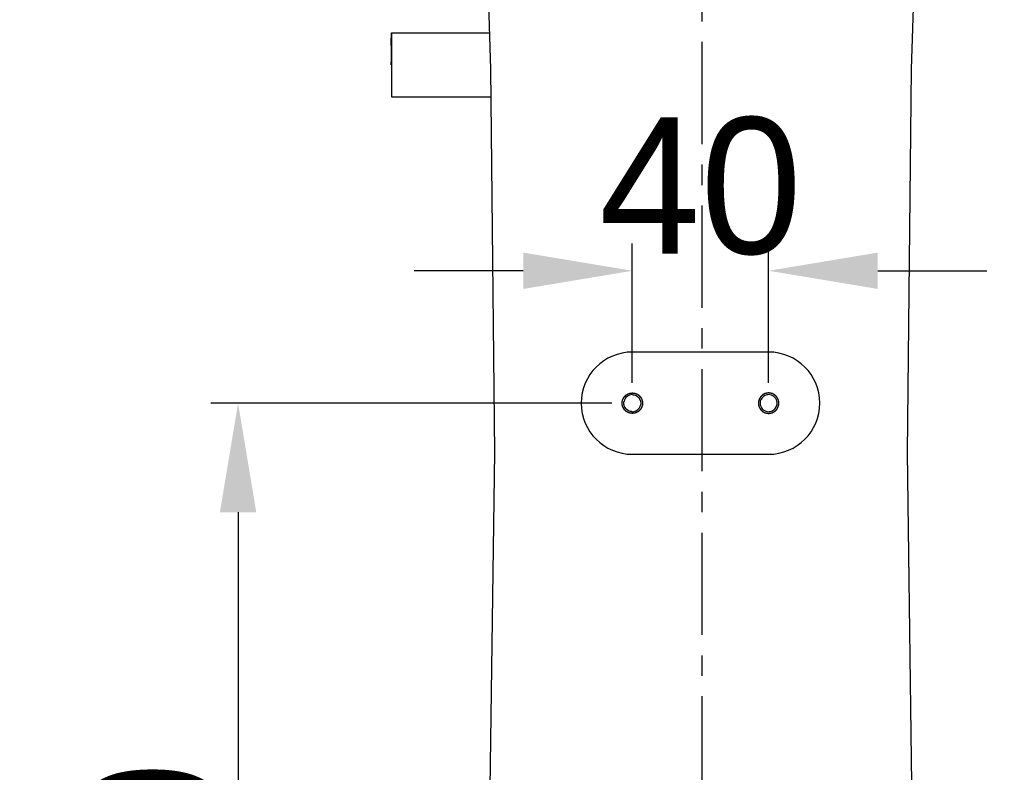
# Model space of a CAD drawing. Header units: millimetres. Extents: x 4086 to 10416, y 123 to 1549.
# Tile 108 of 256: x 6985 to 7058, y 863 to 918. Entities that reach past the tile are written whole.
import ezdxf

# ---------------------------------------------------------------- set-up
doc = ezdxf.new("R2010")
doc.units = ezdxf.units.MM
doc.linetypes.add('CENTER', pattern=[0.6, 0.375, -0.075, 0.075, -0.075])
for name, color, linetype in [('中心线', 7, 'Continuous'), ('外形图', 7, 'Continuous'), ('尺寸标注', 7, 'Continuous')]:
    doc.layers.add(name, color=color, linetype=linetype)
doc.styles.add('思源黑', font='SourceHanSansCN-Normal.ttf')
doc.dimstyles.new('尺寸标注_1_4比例中六', dxfattribs={"dimtxt": 10, "dimasz": 8, "dimexe": 2, "dimexo": 1.5, "dimgap": 1, "dimtad": 1, "dimdec": 1, "dimlfac": 4, "dimdsep": 46, "dimtxsty": '思源黑', "dimcen": 0.09, "dimadec": 0, "dimazin": 0, "dimtp": 0.01, "dimtm": 0.01, "dimtfac": 1, "dimtdec": 1, "dimtofl": 0, "dimtmove": 0, "dimatfit": 3, "dimfxl": 1, "dimtolj": 1, "dimarcsym": 0})

# ---------------------------------------------------------------- blocks, each defined once
blk = doc.blocks.new('*D638')
at = {"layer": 'Defpoints', "color": 0}
for p in [(7256.283, 979.882), (6993.033, 633.257), (6993.033, 567.419)]:
    blk.add_point(p, dxfattribs=at)
at = {"layer": '尺寸标注', "color": 0, "lineweight": -2}
for p, q in [((7256.283, 978.382), (7256.283, 565.419)), ((6993.033, 631.757), (6993.033, 565.419)), ((7248.283, 567.419), (7001.033, 567.419))]:
    blk.add_line(p, q, dxfattribs=at)
at = {"layer": '尺寸标注', "color": 0}
for points in [[(7001.033, 568.752), (7001.033, 566.085), (6993.033, 567.419)], [(7248.283, 566.085), (7248.283, 568.752), (7256.283, 567.419)]]:
    blk.add_solid(points, dxfattribs=at)
at = {"layer": '尺寸标注', "color": 0, "insert": (7124.658, 573.603), "char_height": 10, "attachment_point": 5, "style": '思源黑'}
blk.add_mtext('\\A1;1053', dxfattribs=at)
blk = doc.blocks.new('*D641')
at = {"layer": 'Defpoints', "color": 0}
for p in [(6878.883, 952.507), (7011.126, 952.507), (7001.717, 757.501)]:
    blk.add_point(p, dxfattribs=at)
at = {"layer": '尺寸标注', "color": 0, "lineweight": -2}
for p, q in [((7009.626, 952.507), (6876.883, 952.507)), ((6878.883, 765.501), (6878.883, 944.507)), ((7000.217, 757.501), (6876.883, 757.501))]:
    blk.add_line(p, q, dxfattribs=at)
at = {"layer": '尺寸标注', "color": 0}
for points in [[(6880.216, 944.507), (6877.55, 944.507), (6878.883, 952.507)], [(6877.55, 765.501), (6880.216, 765.501), (6878.883, 757.501)]]:
    blk.add_solid(points, dxfattribs=at)
at = {"layer": '尺寸标注', "color": 0, "insert": (6872.705, 865.173), "char_height": 10, "attachment_point": 5, "rotation": 90, "style": '思源黑'}
blk.add_mtext('\\A1;780', dxfattribs=at)
blk = doc.blocks.new('*D642')
at = {"layer": 'Defpoints', "color": 0}
for p in [(7068.772, 1016.257), (6856.27, 632.507), (6943.654, 632.507)]:
    blk.add_point(p, dxfattribs=at)
at = {"layer": '尺寸标注', "color": 0, "lineweight": -2}
for p, q in [((7067.272, 1016.257), (6854.27, 1016.257)), ((6856.27, 1008.257), (6856.27, 640.507)), ((6942.154, 632.507), (6854.27, 632.507))]:
    blk.add_line(p, q, dxfattribs=at)
at = {"layer": '尺寸标注', "color": 0}
for points in [[(6857.603, 1008.257), (6854.936, 1008.257), (6856.27, 1016.257)], [(6854.936, 640.507), (6857.603, 640.507), (6856.27, 632.507)]]:
    blk.add_solid(points, dxfattribs=at)
at = {"layer": '尺寸标注', "color": 0, "insert": (6850.085, 824.382), "char_height": 10, "attachment_point": 5, "rotation": 90, "style": '思源黑'}
blk.add_mtext('\\A1;1535', dxfattribs=at)
blk = doc.blocks.new('*D654')
at = {"layer": 'Defpoints', "color": 0}
for p in [(7040.42, 899.72), (7030.42, 890.007), (7040.42, 890.007)]:
    blk.add_point(p, dxfattribs=at)
at = {"layer": '尺寸标注', "color": 0, "lineweight": -2}
for p, q in [((7030.42, 891.507), (7030.42, 901.72)), ((7040.42, 891.507), (7040.42, 901.72)), ((7022.42, 899.72), (7014.42, 899.72)), ((7048.42, 899.72), (7056.42, 899.72))]:
    blk.add_line(p, q, dxfattribs=at)
at = {"layer": '尺寸标注', "color": 0}
for points in [[(7022.42, 898.386), (7022.42, 901.053), (7030.42, 899.72)], [(7048.42, 901.053), (7048.42, 898.386), (7040.42, 899.72)]]:
    blk.add_solid(points, dxfattribs=at)
at = {"layer": '尺寸标注', "color": 0, "insert": (7035.42, 905.897), "char_height": 10, "attachment_point": 5, "style": '思源黑'}
blk.add_mtext('\\A1;40', dxfattribs=at)
blk = doc.blocks.new('*D656')
at = {"layer": 'Defpoints', "color": 0}
for p in [(7030.42, 890.007), (7001.498, 815.007), (7030.42, 815.007)]:
    blk.add_point(p, dxfattribs=at)
at = {"layer": '尺寸标注', "color": 0, "lineweight": -2}
for p, q in [((7028.92, 890.007), (6999.498, 890.007)), ((7001.498, 882.007), (7001.498, 823.007)), ((7028.92, 815.007), (6999.498, 815.007))]:
    blk.add_line(p, q, dxfattribs=at)
at = {"layer": '尺寸标注', "color": 0}
for points in [[(7002.831, 882.007), (7000.165, 882.007), (7001.498, 890.007)], [(7000.165, 823.007), (7002.831, 823.007), (7001.498, 815.007)]]:
    blk.add_solid(points, dxfattribs=at)
at = {"layer": '尺寸标注', "color": 0, "insert": (6995.314, 852.507), "char_height": 10, "attachment_point": 5, "rotation": 90, "style": '思源黑'}
blk.add_mtext('\\A1;300', dxfattribs=at)

msp = doc.modelspace()

# ---------------------------------------------------------------- linework, layer by layer
at = {"layer": '中心线', "linetype": 'CENTER', "ltscale": 20}
msp.add_line((7035.501, 952.507), (7035.562, 757.501), dxfattribs=at)
at = {"layer": '外形图', "color": 7, "linetype": 'Continuous'}
for p, q in [((7050.901, 914.511), (7051.749, 941.517)), ((7012.75, 917.182), (7019.933, 917.182)), ((7012.75, 912.482), (7020.036, 912.482)), ((7040.42, 893.757), (7030.42, 893.757)), ((7030.42, 886.257), (7040.42, 886.257))]:
    msp.add_line(p, q, dxfattribs=at)
for points in [[(7019.185, 941.571), (7020.015, 914.505), (7020.298, 886.388), (7019.918, 858.28), (7018.804, 830.051), (7016.892, 801.445)], [(7056.549, 772.952), (7054.01, 801.388), (7052.088, 830.082), (7050.977, 858.317), (7050.605, 886.39), (7050.901, 914.511)]]:
    msp.add_lwpolyline(points, dxfattribs=at)
for centre, radius, start, end in [((7030.42, 890.007), 3.75, 90.00108, 269.99892), ((7040.42, 890.007), 3.75, 270.00108, 89.99892), ((7030.42, 890.007), 0.625, 90.00229, 167.14065), ((7040.42, 890.007), 0.625, 12.85935, 89.99771), ((7030.42, 890.007), 0.625, 270.00229, 347.14065), ((7040.42, 890.007), 0.625, 192.85935, 269.99771)]:
    msp.add_arc(centre, radius, start, end, dxfattribs=at)
for points, knots in [([(7012.741, 914.832), (7012.741, 915.224), (7012.746, 916.007), (7012.736, 916.791), (7012.75, 917.182)], [0, 0, 0, 0, 1486.565101, 2973.103799, 2973.103799, 2973.103799, 2973.103799]), ([(7012.75, 917.182), (7012.753, 917.182), (7012.746, 917.158), (7012.754, 917.133), (7012.751, 917.072), (7012.754, 916.958), (7012.754, 916.76), (7012.756, 916.473), (7012.757, 916.121), (7012.758, 915.567), (7012.758, 915.132), (7012.758, 914.832)], [0, 0, 0, 0, 52.766835, 209.795463, 469.837171, 830.513236, 1838.275572, 3194.576032, 4847.507342, 6732.798073, 10907.07644, 10907.07644, 10907.07644, 10907.07644]), ([(7012.758, 914.832), (7012.758, 914.44), (7012.753, 913.657), (7012.763, 912.874), (7012.75, 912.482)], [0, 0, 0, 0, 1457.843008, 2915.660123, 2915.660123, 2915.660123, 2915.660123]), ([(7030.42, 889.257), (7030.407, 889.258), (7030.389, 889.26), (7030.365, 889.263), (7030.347, 889.264), (7030.329, 889.266), (7030.313, 889.268), (7030.301, 889.269), (7030.294, 889.27), (7030.288, 889.27), (7030.283, 889.271), (7030.279, 889.271), (7030.277, 889.271), (7030.275, 889.271), (7030.274, 889.271), (7030.273, 889.272), (7030.271, 889.272), (7030.269, 889.273), (7030.265, 889.274), (7030.261, 889.275), (7030.255, 889.277), (7030.248, 889.279), (7030.236, 889.283), (7030.221, 889.287), (7030.204, 889.293), (7030.186, 889.298), (7030.172, 889.302), (7030.16, 889.306), (7030.153, 889.308), (7030.147, 889.31), (7030.143, 889.311), (7030.139, 889.312), (7030.136, 889.313), (7030.135, 889.313), (7030.134, 889.314), (7030.133, 889.314), (7030.131, 889.315), (7030.129, 889.316), (7030.126, 889.318), (7030.122, 889.32), (7030.116, 889.323), (7030.11, 889.327), (7030.099, 889.332), (7030.085, 889.34), (7030.069, 889.348), (7030.053, 889.357), (7030.04, 889.364), (7030.029, 889.37), (7030.022, 889.373), (7030.017, 889.376), (7030.013, 889.378), (7030.009, 889.38), (7030.007, 889.381), (7030.006, 889.382), (7030.005, 889.382), (7030.004, 889.383), (7030.002, 889.384), (7030, 889.386), (7029.997, 889.388), (7029.994, 889.391), (7029.989, 889.395), (7029.983, 889.4), (7029.973, 889.408), (7029.961, 889.418), (7029.947, 889.43), (7029.933, 889.441), (7029.921, 889.451), (7029.911, 889.459), (7029.905, 889.464), (7029.9, 889.468), (7029.896, 889.471), (7029.894, 889.473), (7029.891, 889.475), (7029.89, 889.476), (7029.889, 889.477), (7029.889, 889.478), (7029.888, 889.479), (7029.886, 889.481), (7029.883, 889.484), (7029.881, 889.487), (7029.877, 889.492), (7029.872, 889.498), (7029.864, 889.507), (7029.854, 889.519), (7029.843, 889.533), (7029.831, 889.548), (7029.822, 889.559), (7029.814, 889.569), (7029.809, 889.575), (7029.805, 889.579), (7029.802, 889.583), (7029.8, 889.586), (7029.798, 889.588), (7029.797, 889.589), (7029.796, 889.59), (7029.796, 889.591), (7029.795, 889.592), (7029.794, 889.595), (7029.792, 889.598), (7029.79, 889.602), (7029.787, 889.607), (7029.783, 889.614), (7029.778, 889.625), (7029.77, 889.638), (7029.762, 889.654), (7029.753, 889.671), (7029.746, 889.684), (7029.74, 889.695), (7029.737, 889.701), (7029.734, 889.707), (7029.732, 889.711), (7029.73, 889.714), (7029.728, 889.717), (7029.728, 889.718), (7029.727, 889.719), (7029.727, 889.72), (7029.726, 889.721), (7029.726, 889.724), (7029.725, 889.728), (7029.723, 889.732), (7029.721, 889.738), (7029.719, 889.745), (7029.716, 889.757), (7029.711, 889.771), (7029.706, 889.789), (7029.7, 889.806), (7029.696, 889.821), (7029.692, 889.833), (7029.69, 889.84), (7029.688, 889.846), (7029.687, 889.85), (7029.686, 889.854), (7029.685, 889.856), (7029.685, 889.858), (7029.684, 889.859), (7029.684, 889.86), (7029.684, 889.862), (7029.684, 889.864), (7029.683, 889.868), (7029.683, 889.873), (7029.682, 889.879), (7029.682, 889.887), (7029.68, 889.899), (7029.679, 889.915), (7029.677, 889.933), (7029.675, 889.952), (7029.674, 889.967), (7029.672, 889.979), (7029.672, 889.987), (7029.671, 889.993), (7029.671, 889.998), (7029.67, 890.002), (7029.67, 890.004), (7029.67, 890.006), (7029.67, 890.007), (7029.67, 890.008), (7029.67, 890.01), (7029.67, 890.012), (7029.671, 890.016), (7029.671, 890.021), (7029.672, 890.027), (7029.672, 890.034), (7029.673, 890.047), (7029.675, 890.062), (7029.677, 890.08), (7029.679, 890.098), (7029.68, 890.113), (7029.681, 890.126), (7029.682, 890.133), (7029.683, 890.139), (7029.683, 890.144), (7029.683, 890.148), (7029.684, 890.15), (7029.684, 890.152), (7029.684, 890.153), (7029.684, 890.154), (7029.685, 890.155), (7029.685, 890.158), (7029.687, 890.162), (7029.688, 890.166), (7029.69, 890.172), (7029.692, 890.179), (7029.695, 890.191), (7029.7, 890.205), (7029.705, 890.223), (7029.71, 890.24), (7029.715, 890.255), (7029.718, 890.267), (7029.72, 890.274), (7029.722, 890.28), (7029.724, 890.284), (7029.725, 890.288), (7029.725, 890.29), (7029.726, 890.292), (7029.726, 890.293), (7029.727, 890.294), (7029.727, 890.295), (7029.729, 890.298), (7029.731, 890.301), (7029.733, 890.305), (7029.736, 890.31), (7029.739, 890.317), (7029.745, 890.328), (7029.752, 890.341), (7029.761, 890.358), (7029.769, 890.374), (7029.776, 890.387), (7029.782, 890.398), (7029.786, 890.405), (7029.788, 890.41), (7029.791, 890.414), (7029.792, 890.417), (7029.794, 890.42), (7029.794, 890.421), (7029.795, 890.422), (7029.796, 890.423), (7029.797, 890.424), (7029.798, 890.426), (7029.801, 890.429), (7029.804, 890.433), (7029.808, 890.438), (7029.813, 890.444), (7029.82, 890.453), (7029.83, 890.465), (7029.842, 890.48), (7029.854, 890.494), (7029.864, 890.506), (7029.872, 890.516), (7029.877, 890.522), (7029.88, 890.527), (7029.883, 890.53), (7029.886, 890.533), (7029.888, 890.535), (7029.889, 890.537), (7029.889, 890.538), (7029.89, 890.538), (7029.891, 890.539), (7029.893, 890.541), (7029.896, 890.543), (7029.9, 890.546), (7029.905, 890.55), (7029.911, 890.555), (7029.92, 890.563), (7029.932, 890.572), (7029.946, 890.584), (7029.96, 890.596), (7029.972, 890.605), (7029.981, 890.613), (7029.987, 890.618), (7029.992, 890.622), (7029.995, 890.625), (7029.998, 890.627), (7030, 890.629), (7030.002, 890.63), (7030.002, 890.63), (7030.003, 890.631), (7030.005, 890.632), (7030.007, 890.633), (7030.01, 890.635), (7030.014, 890.637), (7030.02, 890.64), (7030.027, 890.643), (7030.037, 890.649), (7030.051, 890.656), (7030.067, 890.665), (7030.083, 890.674), (7030.096, 890.681), (7030.107, 890.687), (7030.114, 890.69), (7030.119, 890.693), (7030.123, 890.695), (7030.127, 890.697), (7030.129, 890.698), (7030.13, 890.699), (7030.131, 890.7), (7030.133, 890.7), (7030.134, 890.7), (7030.137, 890.701), (7030.14, 890.702), (7030.145, 890.704), (7030.15, 890.705), (7030.158, 890.708), (7030.169, 890.711), (7030.184, 890.716), (7030.201, 890.721), (7030.219, 890.726), (7030.233, 890.731), (7030.245, 890.734), (7030.252, 890.737), (7030.258, 890.738), (7030.263, 890.74), (7030.266, 890.741), (7030.269, 890.742), (7030.27, 890.742), (7030.271, 890.742), (7030.273, 890.742), (7030.274, 890.743), (7030.277, 890.743), (7030.281, 890.743), (7030.285, 890.744), (7030.291, 890.744), (7030.299, 890.745), (7030.312, 890.746), (7030.327, 890.748), (7030.346, 890.75), (7030.364, 890.752), (7030.389, 890.754), (7030.407, 890.756), (7030.42, 890.757)], [0, 0, 0, 0, 3950.872198, 5926.308297, 7901.744396, 9877.180495, 11852.616594, 12840.334643, 13828.052693, 14321.911717, 14815.770742, 15309.629767, 15556.559279, 15680.024048, 15803.488792, 15926.953535, 16050.418304, 16297.347816, 16791.206841, 17285.065866, 17778.92489, 18766.64294, 19754.360989, 21729.797088, 23705.233187, 25680.669286, 27656.105385, 28643.823435, 29631.541484, 30125.400509, 30619.259534, 31113.118558, 31360.048071, 31483.51284, 31606.977583, 31730.442327, 31853.907095, 32100.836608, 32594.695633, 33088.554657, 33582.413682, 34570.131732, 35557.849781, 37533.28588, 39508.721979, 41484.158078, 43459.594177, 44447.312226, 45435.030276, 45928.8893, 46422.748325, 46916.60735, 47163.536862, 47287.001631, 47410.466375, 47533.931118, 47657.395887, 47904.325399, 48398.184424, 48892.043449, 49385.902474, 50373.620523, 51361.338573, 53336.774671, 55312.21077, 57287.646869, 59263.082968, 60250.801018, 61238.519067, 61732.378092, 62226.237117, 62720.096141, 62967.025654, 63090.490423, 63213.955166, 63337.41991, 63460.884679, 63707.814191, 64201.673216, 64695.53224, 65189.391265, 66177.109315, 67164.827364, 69140.263463, 71115.699562, 73091.135661, 75066.57176, 76054.289809, 77042.007859, 77535.866884, 78029.725908, 78523.584933, 78770.514445, 78893.979214, 79017.443958, 79140.908701, 79264.37347, 79511.302982, 80005.162007, 80499.021032, 80992.880057, 81980.598106, 82968.316156, 84943.752255, 86919.188353, 88894.624452, 90870.060551, 91857.778601, 92845.49665, 93339.355675, 93833.2147, 94327.073725, 94574.003237, 94697.468006, 94820.932749, 94944.397493, 95067.862262, 95314.791774, 95808.650799, 96302.509823, 96796.368848, 97784.086898, 98771.804947, 100747.241046, 102722.677145, 104698.113244, 106673.549343, 107661.267392, 108648.985442, 109142.844467, 109636.703491, 110130.562516, 110377.492028, 110500.956797, 110624.421541, 110747.886284, 110871.351053, 111118.280566, 111612.13959, 112105.998615, 112599.85764, 113587.575689, 114575.293739, 116550.729838, 118526.165937, 120501.602036, 122477.038134, 123464.756184, 124452.474233, 124946.333258, 125440.192283, 125934.051308, 126180.98082, 126304.445589, 126427.910332, 126551.375076, 126674.839845, 126921.769357, 127415.628382, 127909.487407, 128403.346431, 129391.064481, 130378.78253, 132354.218629, 134329.654728, 136305.090827, 138280.526926, 139268.244975, 140255.963025, 140749.82205, 141243.681074, 141737.540099, 141984.469612, 142107.93438, 142231.399124, 142354.863867, 142478.328636, 142725.258149, 143219.117173, 143712.976198, 144206.835223, 145194.553272, 146182.271322, 148157.707421, 150133.14352, 152108.579619, 154084.015718, 155071.733767, 156059.451816, 156553.310841, 157047.169866, 157541.028891, 157787.958403, 157911.423172, 158034.887915, 158158.352659, 158281.817428, 158528.74694, 159022.605965, 159516.46499, 160010.324014, 160998.042064, 161985.760113, 163961.196212, 165936.632311, 167912.06841, 169887.504509, 170875.222559, 171862.940608, 172356.799633, 172850.658658, 173344.517682, 173591.447195, 173714.911963, 173838.376707, 173961.841451, 174085.306219, 174332.235732, 174826.094756, 175319.953781, 175813.812806, 176801.530855, 177789.248905, 179764.685004, 181740.121103, 183715.557202, 185690.993301, 186678.71135, 187666.4294, 188160.288424, 188654.147449, 189148.006474, 189394.935986, 189518.400755, 189641.865499, 189765.330242, 189888.795011, 190135.724523, 190629.583548, 191123.442573, 191617.301597, 192605.019647, 193592.737696, 195568.173795, 197543.609894, 199519.045993, 201494.482092, 202482.200142, 203469.918191, 203963.777216, 204457.636241, 204951.495265, 205198.424778, 205321.889547, 205445.35429, 205568.819034, 205692.283802, 205939.213315, 206433.07234, 206926.931364, 207420.790389, 208408.508438, 209396.226488, 211371.662587, 213347.098686, 215322.534785, 217297.970884, 218285.688933, 219273.406983, 219767.266007, 220261.125032, 220754.984057, 221001.913569, 221125.378338, 221248.843082, 221372.307825, 221495.772594, 221742.702106, 222236.561131, 222730.420156, 223224.279181, 224211.99723, 225199.715279, 227175.151378, 229150.587477, 231126.023576, 233101.459675, 234089.177725, 235076.895774, 235570.754799, 236064.613824, 236558.472848, 236805.402361, 236928.86713, 237052.331873, 237175.796617, 237299.261386, 237546.190898, 238040.049923, 238533.908947, 239027.767972, 240015.486022, 241003.204071, 242978.64017, 244954.076269, 246929.512368, 248904.948467, 252855.820665, 252855.820665, 252855.820665, 252855.820665]), ([(7030.42, 890.757), (7030.432, 890.756), (7030.45, 890.754), (7030.474, 890.752), (7030.492, 890.75), (7030.511, 890.748), (7030.526, 890.747), (7030.538, 890.746), (7030.546, 890.745), (7030.552, 890.744), (7030.556, 890.744), (7030.56, 890.743), (7030.563, 890.743), (7030.564, 890.743), (7030.565, 890.743), (7030.566, 890.743), (7030.568, 890.742), (7030.57, 890.741), (7030.574, 890.74), (7030.578, 890.739), (7030.584, 890.737), (7030.592, 890.735), (7030.603, 890.731), (7030.618, 890.727), (7030.635, 890.722), (7030.653, 890.716), (7030.667, 890.712), (7030.679, 890.708), (7030.686, 890.706), (7030.692, 890.705), (7030.697, 890.703), (7030.7, 890.702), (7030.703, 890.701), (7030.704, 890.701), (7030.705, 890.701), (7030.706, 890.7), (7030.708, 890.699), (7030.71, 890.698), (7030.714, 890.696), (7030.718, 890.694), (7030.723, 890.691), (7030.73, 890.688), (7030.74, 890.682), (7030.754, 890.675), (7030.77, 890.666), (7030.786, 890.658), (7030.8, 890.65), (7030.81, 890.645), (7030.817, 890.641), (7030.823, 890.638), (7030.827, 890.636), (7030.83, 890.634), (7030.832, 890.633), (7030.834, 890.632), (7030.835, 890.632), (7030.836, 890.631), (7030.837, 890.63), (7030.839, 890.628), (7030.842, 890.626), (7030.845, 890.623), (7030.85, 890.619), (7030.856, 890.614), (7030.866, 890.606), (7030.878, 890.596), (7030.892, 890.585), (7030.907, 890.573), (7030.919, 890.563), (7030.928, 890.555), (7030.934, 890.55), (7030.939, 890.546), (7030.943, 890.543), (7030.946, 890.541), (7030.948, 890.539), (7030.949, 890.538), (7030.95, 890.538), (7030.951, 890.537), (7030.952, 890.535), (7030.953, 890.533), (7030.956, 890.53), (7030.959, 890.527), (7030.963, 890.522), (7030.967, 890.516), (7030.975, 890.507), (7030.985, 890.495), (7030.996, 890.481), (7031.008, 890.467), (7031.018, 890.455), (7031.025, 890.446), (7031.03, 890.44), (7031.034, 890.435), (7031.037, 890.431), (7031.039, 890.428), (7031.041, 890.426), (7031.042, 890.425), (7031.043, 890.424), (7031.043, 890.423), (7031.044, 890.422), (7031.045, 890.42), (7031.047, 890.416), (7031.049, 890.412), (7031.052, 890.407), (7031.056, 890.4), (7031.062, 890.389), (7031.069, 890.376), (7031.077, 890.36), (7031.086, 890.344), (7031.093, 890.33), (7031.099, 890.32), (7031.103, 890.313), (7031.106, 890.307), (7031.108, 890.303), (7031.11, 890.3), (7031.111, 890.298), (7031.111, 890.296), (7031.112, 890.295), (7031.112, 890.294), (7031.113, 890.293), (7031.114, 890.29), (7031.115, 890.287), (7031.116, 890.282), (7031.118, 890.276), (7031.12, 890.269), (7031.124, 890.257), (7031.128, 890.243), (7031.133, 890.225), (7031.139, 890.208), (7031.143, 890.193), (7031.147, 890.182), (7031.149, 890.174), (7031.151, 890.169), (7031.152, 890.164), (7031.153, 890.16), (7031.154, 890.158), (7031.154, 890.156), (7031.155, 890.155), (7031.155, 890.154), (7031.155, 890.153), (7031.155, 890.15), (7031.156, 890.146), (7031.156, 890.141), (7031.157, 890.135), (7031.158, 890.128), (7031.159, 890.115), (7031.16, 890.1), (7031.162, 890.081), (7031.164, 890.063), (7031.166, 890.047), (7031.167, 890.035), (7031.168, 890.027), (7031.168, 890.021), (7031.169, 890.016), (7031.169, 890.013), (7031.169, 890.01), (7031.169, 890.008), (7031.17, 890.007), (7031.169, 890.006), (7031.169, 890.004), (7031.169, 890.002), (7031.169, 889.998), (7031.168, 889.993), (7031.168, 889.987), (7031.167, 889.98), (7031.166, 889.968), (7031.164, 889.953), (7031.162, 889.934), (7031.161, 889.916), (7031.159, 889.901), (7031.158, 889.889), (7031.157, 889.881), (7031.157, 889.875), (7031.156, 889.871), (7031.156, 889.867), (7031.156, 889.864), (7031.155, 889.863), (7031.155, 889.861), (7031.155, 889.86), (7031.155, 889.859), (7031.154, 889.856), (7031.153, 889.853), (7031.151, 889.848), (7031.15, 889.843), (7031.147, 889.835), (7031.144, 889.824), (7031.139, 889.809), (7031.134, 889.791), (7031.129, 889.774), (7031.124, 889.759), (7031.121, 889.748), (7031.119, 889.74), (7031.117, 889.734), (7031.116, 889.73), (7031.115, 889.726), (7031.114, 889.724), (7031.113, 889.722), (7031.113, 889.721), (7031.112, 889.72), (7031.112, 889.719), (7031.111, 889.717), (7031.109, 889.713), (7031.107, 889.709), (7031.104, 889.704), (7031.1, 889.697), (7031.094, 889.686), (7031.087, 889.673), (7031.079, 889.657), (7031.07, 889.641), (7031.063, 889.627), (7031.057, 889.616), (7031.054, 889.61), (7031.051, 889.604), (7031.049, 889.6), (7031.047, 889.597), (7031.046, 889.594), (7031.045, 889.593), (7031.044, 889.592), (7031.044, 889.591), (7031.043, 889.59), (7031.041, 889.588), (7031.038, 889.585), (7031.035, 889.581), (7031.032, 889.576), (7031.027, 889.57), (7031.019, 889.561), (7031.009, 889.549), (7030.997, 889.534), (7030.985, 889.52), (7030.976, 889.508), (7030.968, 889.498), (7030.963, 889.492), (7030.959, 889.488), (7030.956, 889.484), (7030.953, 889.481), (7030.952, 889.479), (7030.951, 889.478), (7030.95, 889.477), (7030.949, 889.476), (7030.948, 889.475), (7030.946, 889.473), (7030.943, 889.471), (7030.939, 889.468), (7030.935, 889.464), (7030.929, 889.459), (7030.919, 889.452), (7030.908, 889.442), (7030.893, 889.43), (7030.879, 889.419), (7030.867, 889.409), (7030.858, 889.401), (7030.852, 889.396), (7030.847, 889.393), (7030.844, 889.39), (7030.841, 889.387), (7030.839, 889.386), (7030.838, 889.385), (7030.837, 889.384), (7030.836, 889.383), (7030.834, 889.383), (7030.832, 889.381), (7030.829, 889.38), (7030.825, 889.377), (7030.819, 889.375), (7030.813, 889.371), (7030.802, 889.365), (7030.788, 889.358), (7030.772, 889.349), (7030.756, 889.341), (7030.743, 889.333), (7030.732, 889.328), (7030.725, 889.324), (7030.72, 889.321), (7030.716, 889.319), (7030.713, 889.317), (7030.71, 889.316), (7030.709, 889.315), (7030.708, 889.315), (7030.707, 889.314), (7030.705, 889.314), (7030.703, 889.313), (7030.699, 889.312), (7030.695, 889.311), (7030.689, 889.309), (7030.682, 889.307), (7030.67, 889.303), (7030.655, 889.299), (7030.638, 889.293), (7030.62, 889.288), (7030.606, 889.284), (7030.594, 889.28), (7030.587, 889.278), (7030.581, 889.276), (7030.577, 889.275), (7030.573, 889.274), (7030.57, 889.273), (7030.569, 889.272), (7030.568, 889.272), (7030.567, 889.272), (7030.565, 889.272), (7030.562, 889.271), (7030.559, 889.271), (7030.554, 889.271), (7030.548, 889.27), (7030.54, 889.269), (7030.528, 889.268), (7030.512, 889.266), (7030.494, 889.265), (7030.475, 889.263), (7030.451, 889.26), (7030.432, 889.258), (7030.42, 889.257)], [0, 0, 0, 0, 3952.517633, 5928.77645, 7905.035266, 9881.294083, 11857.552899, 12845.682307, 13833.811716, 14327.87642, 14821.941124, 15316.005828, 15563.03818, 15686.554369, 15810.070532, 15933.586696, 16057.102884, 16304.135236, 16798.199941, 17292.264645, 17786.329349, 18774.458757, 19762.588165, 21738.846982, 23715.105798, 25691.364615, 27667.623431, 28655.75284, 29643.882248, 30137.946952, 30632.011656, 31126.07636, 31373.108712, 31496.624901, 31620.141064, 31743.657228, 31867.173417, 32114.205769, 32608.270473, 33102.335177, 33596.399881, 34584.529289, 35572.658698, 37548.917514, 39525.176331, 41501.435147, 43477.693964, 44465.823372, 45453.95278, 45948.017484, 46442.082188, 46936.146893, 47183.179245, 47306.695433, 47430.211597, 47553.72776, 47677.243949, 47924.276301, 48418.341005, 48912.405709, 49406.470413, 50394.599822, 51382.72923, 53358.988046, 55335.246863, 57311.505679, 59287.764496, 60275.893904, 61264.023312, 61758.088017, 62252.152721, 62746.217425, 62993.249777, 63116.765966, 63240.282129, 63363.798292, 63487.314481, 63734.346833, 64228.411537, 64722.476241, 65216.540945, 66204.670354, 67192.799762, 69169.058579, 71145.317395, 73121.576212, 75097.835028, 76085.964436, 77074.093845, 77568.158549, 78062.223253, 78556.287957, 78803.320309, 78926.836498, 79050.352661, 79173.868825, 79297.385013, 79544.417365, 80038.482069, 80532.546774, 81026.611478, 82014.740886, 83002.870294, 84979.129111, 86955.387927, 88931.646744, 90907.90556, 91896.034969, 92884.164377, 93378.229081, 93872.293785, 94366.358489, 94613.390841, 94736.90703, 94860.423193, 94983.939357, 95107.455546, 95354.487898, 95848.552602, 96342.617306, 96836.68201, 97824.811418, 98812.940827, 100789.199643, 102765.45846, 104741.717276, 106717.976093, 107706.105501, 108694.234909, 109188.299613, 109682.364317, 110176.429022, 110423.461374, 110546.977562, 110670.493726, 110794.009889, 110917.526078, 111164.55843, 111658.623134, 112152.687838, 112646.752542, 113634.88195, 114623.011359, 116599.270175, 118575.528992, 120551.787808, 122528.046625, 123516.176033, 124504.305441, 124998.370146, 125492.43485, 125986.499554, 126233.531906, 126357.048095, 126480.564258, 126604.080421, 126727.59661, 126974.628962, 127468.693666, 127962.75837, 128456.823074, 129444.952483, 130433.081891, 132409.340708, 134385.599524, 136361.858341, 138338.117157, 139326.246565, 140314.375974, 140808.440678, 141302.505382, 141796.570086, 142043.602438, 142167.118627, 142290.63479, 142414.150954, 142537.667142, 142784.699494, 143278.764198, 143772.828903, 144266.893607, 145255.023015, 146243.152423, 148219.41124, 150195.670056, 152171.928873, 154148.187689, 155136.317098, 156124.446506, 156618.51121, 157112.575914, 157606.640618, 157853.67297, 157977.189159, 158100.705322, 158224.221486, 158347.737674, 158594.770027, 159088.834731, 159582.899435, 160076.964139, 161065.093547, 162053.222955, 164029.481772, 166005.740589, 167981.999405, 169958.258222, 170946.38763, 171934.517038, 172428.581742, 172922.646446, 173416.711151, 173663.743503, 173787.259691, 173910.775855, 174034.292018, 174157.808207, 174404.840559, 174898.905263, 175392.969967, 175887.034671, 176875.164079, 177863.293488, 179839.552304, 181815.811121, 183792.069937, 185768.328754, 186756.458162, 187744.58757, 188238.652275, 188732.716979, 189226.781683, 189473.814035, 189597.330224, 189720.846387, 189844.36255, 189967.878739, 190214.911091, 190708.975795, 191203.040499, 191697.105203, 192685.234612, 193673.36402, 195649.622836, 197625.881653, 199602.14047, 201578.399286, 202566.528694, 203554.658103, 204048.722807, 204542.787511, 205036.852215, 205283.884567, 205407.400756, 205530.916919, 205654.433083, 205777.949271, 206024.981623, 206519.046327, 207013.111032, 207507.175736, 208495.305144, 209483.434552, 211459.693369, 213435.952185, 215412.211002, 217388.469818, 218376.599227, 219364.728635, 219858.793339, 220352.858043, 220846.922747, 221093.955099, 221217.471288, 221340.987451, 221464.503615, 221588.019803, 221835.052156, 222329.11686, 222823.181564, 223317.246268, 224305.375676, 225293.505084, 227269.763901, 229246.022718, 231222.281534, 233198.540351, 234186.669759, 235174.799167, 235668.863871, 236162.928575, 236656.99328, 236904.025632, 237027.54182, 237151.057984, 237274.574147, 237398.090336, 237645.122688, 238139.187392, 238633.252096, 239127.3168, 240115.446208, 241103.575617, 243079.834433, 245056.09325, 247032.352066, 249008.610883, 252961.128516, 252961.128516, 252961.128516, 252961.128516]), ([(7040.42, 890.757), (7040.407, 890.756), (7040.389, 890.754), (7040.365, 890.752), (7040.347, 890.75), (7040.329, 890.748), (7040.313, 890.747), (7040.301, 890.746), (7040.294, 890.745), (7040.288, 890.744), (7040.283, 890.744), (7040.279, 890.743), (7040.277, 890.743), (7040.275, 890.743), (7040.274, 890.743), (7040.273, 890.743), (7040.271, 890.742), (7040.269, 890.741), (7040.265, 890.74), (7040.261, 890.739), (7040.255, 890.737), (7040.248, 890.735), (7040.236, 890.731), (7040.221, 890.727), (7040.204, 890.722), (7040.186, 890.716), (7040.172, 890.712), (7040.16, 890.708), (7040.153, 890.706), (7040.147, 890.705), (7040.143, 890.703), (7040.139, 890.702), (7040.136, 890.701), (7040.135, 890.701), (7040.134, 890.701), (7040.133, 890.7), (7040.131, 890.699), (7040.129, 890.698), (7040.126, 890.696), (7040.122, 890.694), (7040.116, 890.691), (7040.11, 890.688), (7040.099, 890.682), (7040.085, 890.675), (7040.069, 890.666), (7040.053, 890.658), (7040.04, 890.65), (7040.029, 890.645), (7040.022, 890.641), (7040.017, 890.638), (7040.013, 890.636), (7040.009, 890.634), (7040.007, 890.633), (7040.006, 890.632), (7040.005, 890.632), (7040.004, 890.631), (7040.002, 890.63), (7040, 890.628), (7039.997, 890.626), (7039.994, 890.623), (7039.989, 890.619), (7039.983, 890.614), (7039.973, 890.606), (7039.961, 890.596), (7039.947, 890.585), (7039.933, 890.573), (7039.921, 890.563), (7039.911, 890.555), (7039.905, 890.55), (7039.9, 890.546), (7039.896, 890.543), (7039.893, 890.541), (7039.891, 890.539), (7039.89, 890.538), (7039.889, 890.538), (7039.889, 890.537), (7039.888, 890.535), (7039.886, 890.533), (7039.883, 890.53), (7039.881, 890.527), (7039.877, 890.522), (7039.872, 890.516), (7039.864, 890.507), (7039.854, 890.495), (7039.843, 890.481), (7039.831, 890.467), (7039.822, 890.455), (7039.814, 890.446), (7039.809, 890.44), (7039.805, 890.435), (7039.802, 890.431), (7039.8, 890.428), (7039.798, 890.426), (7039.797, 890.425), (7039.796, 890.424), (7039.796, 890.423), (7039.795, 890.422), (7039.794, 890.42), (7039.792, 890.416), (7039.79, 890.412), (7039.787, 890.407), (7039.783, 890.4), (7039.778, 890.389), (7039.77, 890.376), (7039.762, 890.36), (7039.753, 890.344), (7039.746, 890.33), (7039.74, 890.32), (7039.737, 890.313), (7039.734, 890.307), (7039.732, 890.303), (7039.73, 890.3), (7039.728, 890.298), (7039.728, 890.296), (7039.727, 890.295), (7039.727, 890.294), (7039.726, 890.293), (7039.726, 890.29), (7039.725, 890.287), (7039.723, 890.282), (7039.721, 890.276), (7039.719, 890.269), (7039.716, 890.257), (7039.711, 890.243), (7039.706, 890.225), (7039.7, 890.208), (7039.696, 890.193), (7039.692, 890.182), (7039.69, 890.174), (7039.688, 890.169), (7039.687, 890.164), (7039.686, 890.16), (7039.685, 890.158), (7039.685, 890.156), (7039.684, 890.155), (7039.684, 890.154), (7039.684, 890.153), (7039.684, 890.15), (7039.683, 890.146), (7039.683, 890.141), (7039.682, 890.135), (7039.682, 890.128), (7039.68, 890.115), (7039.679, 890.1), (7039.677, 890.081), (7039.675, 890.063), (7039.674, 890.047), (7039.672, 890.035), (7039.672, 890.027), (7039.671, 890.021), (7039.671, 890.016), (7039.67, 890.013), (7039.67, 890.01), (7039.67, 890.008), (7039.67, 890.007), (7039.67, 890.006), (7039.67, 890.004), (7039.67, 890.002), (7039.671, 889.998), (7039.671, 889.993), (7039.672, 889.987), (7039.672, 889.98), (7039.673, 889.968), (7039.675, 889.953), (7039.677, 889.934), (7039.679, 889.916), (7039.68, 889.901), (7039.681, 889.889), (7039.682, 889.881), (7039.683, 889.875), (7039.683, 889.871), (7039.683, 889.867), (7039.684, 889.864), (7039.684, 889.863), (7039.684, 889.861), (7039.684, 889.86), (7039.685, 889.859), (7039.685, 889.856), (7039.687, 889.853), (7039.688, 889.848), (7039.69, 889.843), (7039.692, 889.835), (7039.695, 889.824), (7039.7, 889.809), (7039.705, 889.791), (7039.71, 889.774), (7039.715, 889.759), (7039.718, 889.748), (7039.72, 889.74), (7039.722, 889.734), (7039.724, 889.73), (7039.725, 889.726), (7039.725, 889.724), (7039.726, 889.722), (7039.726, 889.721), (7039.727, 889.72), (7039.727, 889.719), (7039.729, 889.717), (7039.73, 889.713), (7039.733, 889.709), (7039.736, 889.704), (7039.739, 889.697), (7039.745, 889.686), (7039.752, 889.673), (7039.761, 889.657), (7039.769, 889.641), (7039.776, 889.627), (7039.782, 889.616), (7039.786, 889.61), (7039.788, 889.604), (7039.791, 889.6), (7039.792, 889.597), (7039.794, 889.594), (7039.794, 889.593), (7039.795, 889.592), (7039.796, 889.591), (7039.797, 889.59), (7039.798, 889.588), (7039.801, 889.585), (7039.804, 889.581), (7039.808, 889.576), (7039.813, 889.57), (7039.82, 889.561), (7039.83, 889.549), (7039.842, 889.534), (7039.854, 889.52), (7039.864, 889.508), (7039.872, 889.498), (7039.877, 889.492), (7039.88, 889.488), (7039.883, 889.484), (7039.886, 889.481), (7039.888, 889.479), (7039.889, 889.478), (7039.889, 889.477), (7039.89, 889.476), (7039.891, 889.475), (7039.893, 889.473), (7039.896, 889.471), (7039.9, 889.468), (7039.905, 889.464), (7039.91, 889.459), (7039.92, 889.452), (7039.932, 889.442), (7039.946, 889.43), (7039.96, 889.419), (7039.972, 889.409), (7039.981, 889.401), (7039.987, 889.396), (7039.992, 889.393), (7039.995, 889.39), (7039.998, 889.387), (7040, 889.386), (7040.002, 889.385), (7040.002, 889.384), (7040.003, 889.383), (7040.005, 889.383), (7040.007, 889.381), (7040.01, 889.38), (7040.014, 889.377), (7040.02, 889.375), (7040.027, 889.371), (7040.037, 889.365), (7040.051, 889.358), (7040.067, 889.349), (7040.083, 889.341), (7040.096, 889.333), (7040.107, 889.328), (7040.114, 889.324), (7040.119, 889.321), (7040.123, 889.319), (7040.127, 889.317), (7040.129, 889.316), (7040.13, 889.315), (7040.131, 889.315), (7040.132, 889.314), (7040.134, 889.314), (7040.136, 889.313), (7040.14, 889.312), (7040.145, 889.311), (7040.15, 889.309), (7040.158, 889.307), (7040.169, 889.303), (7040.184, 889.299), (7040.201, 889.293), (7040.219, 889.288), (7040.233, 889.284), (7040.245, 889.28), (7040.252, 889.278), (7040.258, 889.276), (7040.263, 889.275), (7040.266, 889.274), (7040.269, 889.273), (7040.27, 889.272), (7040.271, 889.272), (7040.273, 889.272), (7040.274, 889.272), (7040.277, 889.271), (7040.281, 889.271), (7040.285, 889.271), (7040.291, 889.27), (7040.299, 889.269), (7040.312, 889.268), (7040.327, 889.266), (7040.345, 889.265), (7040.364, 889.263), (7040.389, 889.26), (7040.407, 889.258), (7040.42, 889.257)], [0, 0, 0, 0, 3828.543504, 5742.815256, 7657.087008, 9571.358759, 11485.630511, 12442.766387, 13399.902263, 13878.470201, 14357.038139, 14835.606077, 15074.890046, 15194.532043, 15314.174015, 15433.815987, 15553.457984, 15792.741953, 16271.309891, 16749.877829, 17228.445767, 18185.581643, 19142.717519, 21056.989271, 22971.261023, 24885.532775, 26799.804527, 27756.940403, 28714.076278, 29192.644216, 29671.212154, 30149.780092, 30389.064061, 30508.706058, 30628.34803, 30747.990003, 30867.631999, 31106.915968, 31585.483906, 32064.051844, 32542.619782, 33499.755658, 34456.891534, 36371.163286, 38285.435038, 40199.70679, 42113.978542, 43071.114418, 44028.250294, 44506.818232, 44985.38617, 45463.954108, 45703.238077, 45822.880073, 45942.522046, 46062.164018, 46181.806015, 46421.089984, 46899.657922, 47378.225859, 47856.793797, 48813.929673, 49771.065549, 51685.337301, 53599.609053, 55513.880805, 57428.152557, 58385.288433, 59342.424309, 59820.992247, 60299.560185, 60778.128123, 61017.412092, 61137.054089, 61256.696061, 61376.338033, 61495.98003, 61735.263999, 62213.831937, 62692.399875, 63170.967813, 64128.103689, 65085.239565, 66999.511316, 68913.783068, 70828.05482, 72742.326572, 73699.462448, 74656.598324, 75135.166262, 75613.7342, 76092.302138, 76331.586107, 76451.228104, 76570.870076, 76690.512048, 76810.154045, 77049.438014, 77528.005952, 78006.57389, 78485.141828, 79442.277704, 80399.41358, 82313.685332, 84227.957084, 86142.228835, 88056.500587, 89013.636463, 89970.772339, 90449.340277, 90927.908215, 91406.476153, 91645.760122, 91765.402119, 91885.044091, 92004.686063, 92124.32806, 92363.612029, 92842.179967, 93320.747905, 93799.315843, 94756.451719, 95713.587595, 97627.859347, 99542.131099, 101456.402851, 103370.674603, 104327.810478, 105284.946354, 105763.514292, 106242.08223, 106720.650168, 106959.934137, 107079.576134, 107199.218106, 107318.860079, 107438.502075, 107677.786044, 108156.353982, 108634.92192, 109113.489858, 110070.625734, 111027.76161, 112942.033362, 114856.305114, 116770.576866, 118684.848618, 119641.984494, 120599.12037, 121077.688308, 121556.256246, 122034.824184, 122274.108153, 122393.750149, 122513.392121, 122633.034094, 122752.67609, 122991.960059, 123470.527997, 123949.095935, 124427.663873, 125384.799749, 126341.935625, 128256.207377, 130170.479129, 132084.750881, 133999.022633, 134956.158509, 135913.294385, 136391.862323, 136870.430261, 137348.998199, 137588.282168, 137707.924164, 137827.566137, 137947.208109, 138066.850106, 138306.134075, 138784.702013, 139263.269951, 139741.837889, 140698.973765, 141656.10964, 143570.381392, 145484.653144, 147398.924896, 149313.196648, 150270.332524, 151227.4684, 151706.036338, 152184.604276, 152663.172214, 152902.456183, 153022.09818, 153141.740152, 153261.382124, 153381.024121, 153620.30809, 154098.876028, 154577.443966, 155056.011904, 156013.14778, 156970.283656, 158884.555408, 160798.827159, 162713.098911, 164627.370663, 165584.506539, 166541.642415, 167020.210353, 167498.778291, 167977.346229, 168216.630198, 168336.272195, 168455.914167, 168575.556139, 168695.198136, 168934.482105, 169413.050043, 169891.617981, 170370.185919, 171327.321795, 172284.457671, 174198.729423, 176113.001175, 178027.272927, 179941.544678, 180898.680554, 181855.81643, 182334.384368, 182812.952306, 183291.520244, 183530.804213, 183650.44621, 183770.088182, 183889.730154, 184009.372151, 184248.65612, 184727.224058, 185205.791996, 185684.359934, 186641.49581, 187598.631686, 189512.903438, 191427.17519, 193341.446942, 195255.718694, 196212.85457, 197169.990446, 197648.558383, 198127.126321, 198605.694259, 198844.978228, 198964.620225, 199084.262197, 199203.90417, 199323.546166, 199562.830135, 200041.398073, 200519.966011, 200998.533949, 201955.669825, 202912.805701, 204827.077453, 206741.349205, 208655.620957, 210569.892709, 211527.028585, 212484.164461, 212962.732399, 213441.300337, 213919.868275, 214159.152244, 214278.79424, 214398.436213, 214518.078185, 214637.720182, 214877.004151, 215355.572089, 215834.140027, 216312.707965, 217269.84384, 218226.979716, 220141.251468, 222055.52322, 223969.794972, 225884.066724, 226841.2026, 227798.338476, 228276.906414, 228755.474352, 229234.04229, 229473.326259, 229592.968256, 229712.610228, 229832.2522, 229951.894197, 230191.178166, 230669.746104, 231148.314042, 231626.88198, 232584.017856, 233541.153732, 235455.425483, 237369.697235, 239283.968987, 241198.240739, 245026.784243, 245026.784243, 245026.784243, 245026.784243]), ([(7040.42, 889.257), (7040.432, 889.258), (7040.45, 889.26), (7040.474, 889.263), (7040.492, 889.264), (7040.511, 889.266), (7040.526, 889.268), (7040.538, 889.269), (7040.546, 889.27), (7040.552, 889.27), (7040.556, 889.271), (7040.56, 889.271), (7040.563, 889.271), (7040.564, 889.271), (7040.565, 889.271), (7040.566, 889.272), (7040.568, 889.272), (7040.57, 889.273), (7040.574, 889.274), (7040.578, 889.275), (7040.584, 889.277), (7040.592, 889.279), (7040.603, 889.283), (7040.618, 889.287), (7040.635, 889.293), (7040.653, 889.298), (7040.667, 889.302), (7040.679, 889.306), (7040.686, 889.308), (7040.692, 889.31), (7040.697, 889.311), (7040.7, 889.312), (7040.703, 889.313), (7040.704, 889.313), (7040.705, 889.314), (7040.706, 889.314), (7040.708, 889.315), (7040.71, 889.316), (7040.713, 889.318), (7040.718, 889.32), (7040.723, 889.323), (7040.73, 889.327), (7040.74, 889.332), (7040.754, 889.34), (7040.77, 889.348), (7040.786, 889.357), (7040.8, 889.364), (7040.81, 889.37), (7040.817, 889.373), (7040.823, 889.376), (7040.827, 889.378), (7040.83, 889.38), (7040.832, 889.381), (7040.834, 889.382), (7040.835, 889.382), (7040.836, 889.383), (7040.837, 889.384), (7040.839, 889.386), (7040.842, 889.388), (7040.845, 889.391), (7040.85, 889.395), (7040.856, 889.4), (7040.866, 889.408), (7040.878, 889.418), (7040.892, 889.43), (7040.907, 889.441), (7040.919, 889.451), (7040.928, 889.459), (7040.934, 889.464), (7040.939, 889.468), (7040.943, 889.471), (7040.946, 889.473), (7040.948, 889.475), (7040.949, 889.476), (7040.95, 889.477), (7040.951, 889.478), (7040.952, 889.479), (7040.953, 889.481), (7040.956, 889.484), (7040.959, 889.487), (7040.963, 889.492), (7040.967, 889.498), (7040.975, 889.507), (7040.985, 889.519), (7040.996, 889.533), (7041.008, 889.548), (7041.018, 889.559), (7041.025, 889.569), (7041.03, 889.575), (7041.034, 889.579), (7041.037, 889.583), (7041.039, 889.586), (7041.041, 889.588), (7041.042, 889.589), (7041.043, 889.59), (7041.043, 889.591), (7041.044, 889.592), (7041.045, 889.595), (7041.047, 889.598), (7041.049, 889.602), (7041.052, 889.607), (7041.056, 889.614), (7041.062, 889.625), (7041.069, 889.638), (7041.077, 889.654), (7041.086, 889.671), (7041.093, 889.684), (7041.099, 889.695), (7041.103, 889.701), (7041.106, 889.707), (7041.108, 889.711), (7041.109, 889.714), (7041.111, 889.717), (7041.111, 889.718), (7041.112, 889.719), (7041.112, 889.72), (7041.113, 889.721), (7041.114, 889.724), (7041.115, 889.728), (7041.116, 889.732), (7041.118, 889.738), (7041.12, 889.745), (7041.124, 889.757), (7041.128, 889.771), (7041.133, 889.789), (7041.139, 889.806), (7041.143, 889.821), (7041.147, 889.833), (7041.149, 889.84), (7041.151, 889.846), (7041.152, 889.85), (7041.153, 889.854), (7041.154, 889.856), (7041.154, 889.858), (7041.155, 889.859), (7041.155, 889.86), (7041.155, 889.862), (7041.155, 889.864), (7041.156, 889.868), (7041.156, 889.873), (7041.157, 889.879), (7041.158, 889.887), (7041.159, 889.899), (7041.16, 889.915), (7041.162, 889.933), (7041.164, 889.952), (7041.166, 889.967), (7041.167, 889.979), (7041.168, 889.987), (7041.168, 889.993), (7041.169, 889.998), (7041.169, 890.002), (7041.169, 890.004), (7041.169, 890.006), (7041.17, 890.007), (7041.169, 890.008), (7041.169, 890.01), (7041.169, 890.012), (7041.169, 890.016), (7041.168, 890.021), (7041.168, 890.027), (7041.167, 890.034), (7041.166, 890.047), (7041.164, 890.062), (7041.162, 890.08), (7041.161, 890.098), (7041.159, 890.113), (7041.158, 890.126), (7041.157, 890.133), (7041.157, 890.139), (7041.156, 890.144), (7041.156, 890.148), (7041.156, 890.15), (7041.155, 890.152), (7041.155, 890.153), (7041.155, 890.154), (7041.155, 890.155), (7041.154, 890.158), (7041.153, 890.162), (7041.151, 890.166), (7041.15, 890.172), (7041.147, 890.179), (7041.144, 890.191), (7041.139, 890.205), (7041.134, 890.223), (7041.129, 890.24), (7041.124, 890.255), (7041.121, 890.267), (7041.119, 890.274), (7041.117, 890.28), (7041.116, 890.284), (7041.115, 890.288), (7041.114, 890.29), (7041.113, 890.292), (7041.113, 890.293), (7041.112, 890.294), (7041.112, 890.295), (7041.111, 890.298), (7041.109, 890.301), (7041.107, 890.305), (7041.104, 890.31), (7041.1, 890.317), (7041.094, 890.328), (7041.087, 890.341), (7041.079, 890.358), (7041.07, 890.374), (7041.063, 890.387), (7041.057, 890.398), (7041.054, 890.405), (7041.051, 890.41), (7041.049, 890.414), (7041.047, 890.417), (7041.046, 890.42), (7041.045, 890.421), (7041.044, 890.422), (7041.044, 890.423), (7041.043, 890.424), (7041.041, 890.426), (7041.038, 890.429), (7041.035, 890.433), (7041.032, 890.438), (7041.027, 890.444), (7041.019, 890.453), (7041.009, 890.465), (7040.997, 890.48), (7040.985, 890.494), (7040.975, 890.506), (7040.968, 890.516), (7040.963, 890.522), (7040.959, 890.527), (7040.956, 890.53), (7040.953, 890.533), (7040.952, 890.535), (7040.951, 890.537), (7040.95, 890.538), (7040.949, 890.538), (7040.948, 890.539), (7040.946, 890.541), (7040.943, 890.543), (7040.939, 890.546), (7040.935, 890.55), (7040.929, 890.555), (7040.919, 890.563), (7040.908, 890.572), (7040.893, 890.584), (7040.879, 890.596), (7040.867, 890.605), (7040.858, 890.613), (7040.852, 890.618), (7040.847, 890.622), (7040.844, 890.625), (7040.841, 890.627), (7040.839, 890.629), (7040.838, 890.63), (7040.837, 890.63), (7040.836, 890.631), (7040.834, 890.632), (7040.832, 890.633), (7040.829, 890.635), (7040.825, 890.637), (7040.819, 890.64), (7040.813, 890.643), (7040.802, 890.649), (7040.788, 890.656), (7040.772, 890.665), (7040.756, 890.674), (7040.743, 890.681), (7040.732, 890.687), (7040.725, 890.69), (7040.72, 890.693), (7040.716, 890.695), (7040.713, 890.697), (7040.71, 890.698), (7040.709, 890.699), (7040.708, 890.7), (7040.707, 890.7), (7040.705, 890.7), (7040.703, 890.701), (7040.699, 890.702), (7040.695, 890.704), (7040.689, 890.705), (7040.682, 890.708), (7040.67, 890.711), (7040.655, 890.716), (7040.638, 890.721), (7040.62, 890.726), (7040.606, 890.731), (7040.594, 890.734), (7040.587, 890.737), (7040.581, 890.738), (7040.577, 890.74), (7040.573, 890.741), (7040.57, 890.742), (7040.569, 890.742), (7040.568, 890.742), (7040.567, 890.742), (7040.565, 890.743), (7040.562, 890.743), (7040.559, 890.743), (7040.554, 890.744), (7040.548, 890.744), (7040.54, 890.745), (7040.528, 890.746), (7040.512, 890.748), (7040.494, 890.75), (7040.475, 890.752), (7040.45, 890.754), (7040.432, 890.756), (7040.42, 890.757)], [0, 0, 0, 0, 3796.332725, 5694.499088, 7592.665451, 9490.831814, 11388.998176, 12338.081358, 13287.164539, 13761.70613, 14236.247721, 14710.789311, 14948.060107, 15066.695516, 15185.330902, 15303.966288, 15422.601697, 15659.872493, 16134.414083, 16608.955674, 17083.497265, 18032.580446, 18981.663627, 20879.82999, 22777.996353, 24676.162716, 26574.329078, 27523.41226, 28472.495441, 28947.037032, 29421.578623, 29896.120213, 30133.391009, 30252.026418, 30370.661804, 30489.297189, 30607.932599, 30845.203395, 31319.744985, 31794.286576, 32268.828167, 33217.911348, 34166.994529, 36065.160892, 37963.327255, 39861.493618, 41759.65998, 42708.743162, 43657.826343, 44132.367934, 44606.909525, 45081.451115, 45318.721911, 45437.35732, 45555.992706, 45674.628091, 45793.263501, 46030.534297, 46505.075887, 46979.617478, 47454.159069, 48403.24225, 49352.325431, 51250.491794, 53148.658157, 55046.82452, 56944.990882, 57894.074064, 58843.157245, 59317.698836, 59792.240427, 60266.782017, 60504.052813, 60622.688222, 60741.323608, 60859.958993, 60978.594403, 61215.865199, 61690.406789, 62164.94838, 62639.489971, 63588.573152, 64537.656333, 66435.822696, 68333.989059, 70232.155422, 72130.321784, 73079.404966, 74028.488147, 74503.029738, 74977.571329, 75452.112919, 75689.383715, 75808.019124, 75926.65451, 76045.289895, 76163.925305, 76401.196101, 76875.737691, 77350.279282, 77824.820873, 78773.904054, 79722.987235, 81621.153598, 83519.319961, 85417.486324, 87315.652686, 88264.735868, 89213.819049, 89688.36064, 90162.90223, 90637.443821, 90874.714617, 90993.350026, 91111.985412, 91230.620797, 91349.256207, 91586.527003, 92061.068593, 92535.610184, 93010.151775, 93959.234956, 94908.318137, 96806.4845, 98704.650863, 100602.817226, 102500.983588, 103450.06677, 104399.149951, 104873.691542, 105348.233132, 105822.774723, 106060.045519, 106178.680928, 106297.316314, 106415.951699, 106534.587109, 106771.857905, 107246.399495, 107720.941086, 108195.482677, 109144.565858, 110093.649039, 111991.815402, 113889.981765, 115788.148128, 117686.31449, 118635.397672, 119584.480853, 120059.022444, 120533.564034, 121008.105625, 121245.37642, 121364.01183, 121482.647216, 121601.282601, 121719.918011, 121957.188807, 122431.730397, 122906.271988, 123380.813579, 124329.89676, 125278.979941, 127177.146304, 129075.312667, 130973.47903, 132871.645392, 133820.728574, 134769.811755, 135244.353346, 135718.894936, 136193.436527, 136430.707322, 136549.342732, 136667.978118, 136786.613503, 136905.248913, 137142.519708, 137617.061299, 138091.60289, 138566.144481, 139515.227662, 140464.310843, 142362.477206, 144260.643569, 146158.809932, 148056.976294, 149006.059476, 149955.142657, 150429.684248, 150904.225838, 151378.767429, 151616.038224, 151734.673634, 151853.30902, 151971.944405, 152090.579815, 152327.85061, 152802.392201, 153276.933792, 153751.475383, 154700.558564, 155649.641745, 157547.808108, 159445.974471, 161344.140834, 163242.307196, 164191.390378, 165140.473559, 165615.01515, 166089.55674, 166564.098331, 166801.369126, 166920.004536, 167038.639922, 167157.275307, 167275.910717, 167513.181512, 167987.723103, 168462.264694, 168936.806285, 169885.889466, 170834.972647, 172733.13901, 174631.305373, 176529.471735, 178427.638098, 179376.72128, 180325.804461, 180800.346052, 181274.887642, 181749.429233, 181986.700028, 182105.335438, 182223.970824, 182342.606209, 182461.241619, 182698.512414, 183173.054005, 183647.595596, 184122.137186, 185071.220368, 186020.303549, 187918.469912, 189816.636275, 191714.802637, 193612.969, 194562.052182, 195511.135363, 195985.676954, 196460.218544, 196934.760135, 197172.03093, 197290.66634, 197409.301726, 197527.937111, 197646.572521, 197883.843316, 198358.384907, 198832.926498, 199307.468088, 200256.55127, 201205.634451, 203103.800814, 205001.967177, 206900.133539, 208798.299902, 209747.383084, 210696.466265, 211171.007856, 211645.549446, 212120.091037, 212357.361832, 212475.997242, 212594.632628, 212713.268013, 212831.903423, 213069.174218, 213543.715809, 214018.2574, 214492.79899, 215441.882172, 216390.965353, 218289.131716, 220187.298079, 222085.464441, 223983.630804, 224932.713986, 225881.797167, 226356.338758, 226830.880348, 227305.421939, 227542.692734, 227661.328144, 227779.96353, 227898.598915, 228017.234325, 228254.50512, 228729.046711, 229203.588302, 229678.129892, 230627.213074, 231576.296255, 233474.462618, 235372.628981, 237270.795343, 239168.961706, 242965.294432, 242965.294432, 242965.294432, 242965.294432])]:
    msp.add_open_spline(points, degree=3, knots=knots, dxfattribs=at)
for points in [[(7030.42, 890.632), (7030.512, 890.632), (7030.607, 890.61), (7030.691, 890.57)], [(7040.42, 890.632), (7040.327, 890.632), (7040.232, 890.61), (7040.148, 890.57)], [(7029.81, 889.868), (7029.79, 889.958), (7029.79, 890.056), (7029.81, 890.146)], [(7030.691, 890.57), (7030.854, 890.492), (7030.989, 890.322), (7031.029, 890.146)], [(7031.029, 890.146), (7031.05, 890.056), (7031.05, 889.958), (7031.029, 889.868)], [(7039.81, 890.146), (7039.79, 890.056), (7039.79, 889.958), (7039.81, 889.868)], [(7040.148, 890.57), (7039.985, 890.492), (7039.851, 890.322), (7039.81, 890.146)], [(7041.029, 889.868), (7041.05, 889.958), (7041.05, 890.056), (7041.029, 890.146)], [(7030.148, 889.444), (7029.985, 889.522), (7029.851, 889.692), (7029.81, 889.868)], [(7030.42, 889.382), (7030.327, 889.382), (7030.232, 889.404), (7030.148, 889.444)], [(7040.42, 889.382), (7040.512, 889.382), (7040.607, 889.404), (7040.691, 889.444)], [(7040.691, 889.444), (7040.854, 889.522), (7040.989, 889.692), (7041.029, 889.868)]]:
    msp.add_open_spline(points, degree=3, dxfattribs=at)

# ---------------------------------------------------------------- dimensions: what is measured, and where the dimension line sits
at = {"layer": '尺寸标注'}
for base, p1, p2, picture, middle in [((6856.27, 632.507), (7068.772, 1016.257), (6943.654, 632.507), '*D642', (6850.085, 824.382)), ((7001.498, 815.007), (7030.42, 890.007), (7030.42, 815.007), '*D656', (6995.314, 852.507))]:
    dim = msp.add_linear_dim(base=base, p1=p1, p2=p2, angle=90, dimstyle='尺寸标注_1_4比例中六', dxfattribs=at)
    dim.commit()
    dim.dimension.update_dxf_attribs({"geometry": picture, "text_midpoint": middle})
dim = msp.add_linear_dim(base=(6993.033, 567.419), p1=(7256.283, 979.882), p2=(6993.033, 633.257), dimstyle='尺寸标注_1_4比例中六', dxfattribs=at)
dim.commit()
dim.dimension.update_dxf_attribs({"geometry": '*D638', "text_midpoint": (7124.658, 573.603)})
dim = msp.add_linear_dim(base=(6878.883, 952.507), p1=(7001.717, 757.501), p2=(7011.126, 952.507), angle=90, text='780', dimstyle='尺寸标注_1_4比例中六', dxfattribs=at)
dim.commit()
dim.dimension.update_dxf_attribs({"geometry": '*D641', "text_midpoint": (6878.883, 865.173), "dimtype": 160})
dim = msp.add_linear_dim(base=(7040.42, 899.72), p1=(7030.42, 890.007), p2=(7040.42, 890.007), dimstyle='尺寸标注_1_4比例中六', dxfattribs=at)
dim.commit()
dim.dimension.update_dxf_attribs({"geometry": '*D654', "text_midpoint": (7035.42, 899.72), "dimtype": 160})

doc.saveas('drawing.dxf')
